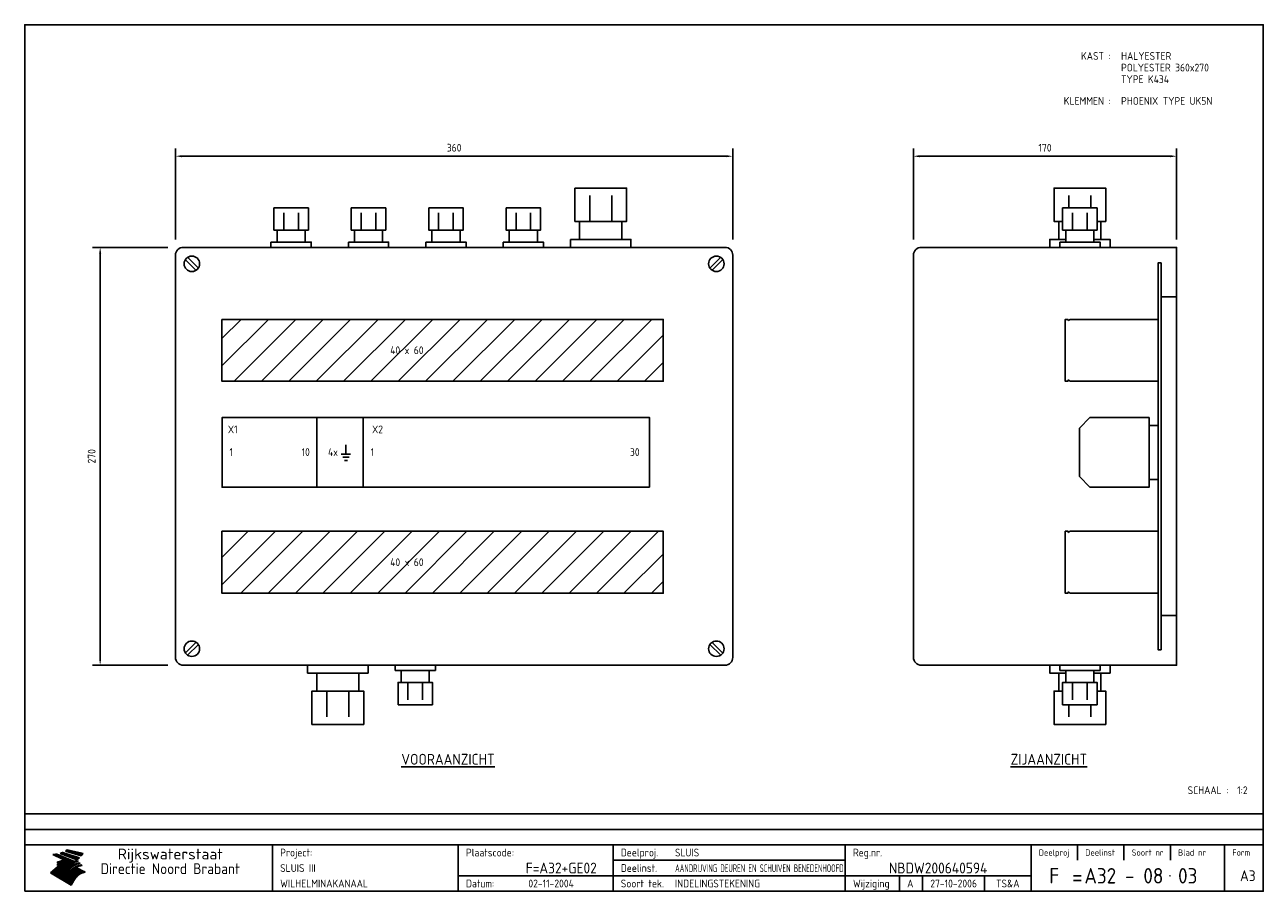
# Model space of a CAD drawing. Extents: x 20 to 820, y 20 to 580.
import ezdxf
from ezdxf.enums import TextEntityAlignment as Align

# ---------------------------------------------------------------- set-up
doc = ezdxf.new("R2010")
doc.units = 0
doc.header["$LTSCALE"] = 30
doc.header["$MEASUREMENT"] = 0
doc.layers.get('0').update_dxf_attribs({"linetype": 'CONTINUOUS'})
doc.layers.get('Defpoints').update_dxf_attribs({"linetype": 'CONTINUOUS'})
for name, color, linetype in [('0-25', 7, 'CONTINUOUS'), ('0-35', 2, 'CONTINUOUS'), ('0-50', 3, 'CONTINUOUS'), ('B-25', 7, 'CONTINUOUS'), ('B-35', 2, 'CONTINUOUS'), ('H-dim', 7, 'CONTINUOUS'), ('S-25', 7, 'CONTINUOUS')]:
    doc.layers.add(name, color=color, linetype=linetype)
doc.styles.add('ISO', font='iso.shx')
doc.styles.get("Standard").update_dxf_attribs({"font": 'iso.shx'})
doc.dimstyles.get("Standard").update_dxf_attribs({"dimtxt": 0.18, "dimasz": 0.18, "dimexe": 0.18, "dimexo": 0.0625, "dimgap": 0.09, "dimtad": 0, "dimtih": 1, "dimtoh": 1, "dimdec": 4, "dimzin": 0, "dimdsep": 46, "dimtxsty": 'Standard', "dimcen": 0.09, "dimadec": 0, "dimazin": 0, "dimtfac": 1, "dimtdec": 4, "dimtofl": 0, "dimtmove": 0, "dimatfit": 3, "dimfxl": 0, "dimtolj": 1, "dimtzin": 0, "dimarcsym": 0})

# ---------------------------------------------------------------- blocks, each defined once
blk = doc.blocks.new('KADER-A3')
at = {"layer": '0-25'}
for p, q in [((410, 35), (10, 35)), ((410, 30), (10, 30)), ((350, 25), (350, 20)), ((365, 25), (365, 20)), ((380, 25), (380, 20)), ((200, 20), (275, 20)), ((150, 15), (335, 15)), ((292.5, 15), (292.5, 10)), ((300, 15), (300, 10)), ((320, 15), (320, 10))]:
    blk.add_line(p, q, dxfattribs=at)
at = {"layer": '0-25', "color": 7}
for p, q in [((19.1, 21.89), (25.12, 19)), ((19.1, 21.89), (25.12, 19)), ((19.17, 21.86), (20.7, 21.86)), ((19.29, 21.8), (20.83, 21.8)), ((19.4, 21.75), (20.96, 21.75)), ((19.52, 21.69), (21.09, 21.69)), ((19.64, 21.63), (21.22, 21.63)), ((19.74, 21.92), (20.56, 21.92)), ((19.75, 21.58), (21.36, 21.58)), ((19.87, 21.52), (21.49, 21.52)), ((19.99, 21.47), (21.62, 21.47)), ((20.11, 21.41), (21.75, 21.41)), ((20.22, 21.35), (21.88, 21.35)), ((20.25, 21.97), (20.43, 21.97)), ((20.34, 21.3), (22.02, 21.3)), ((20.38, 21.99), (26.02, 19.59)), ((20.38, 21.99), (26.02, 19.59)), ((20.46, 21.24), (22.15, 21.24)), ((20.57, 21.18), (22.28, 21.18)), ((20.69, 21.13), (22.41, 21.13)), ((20.81, 21.07), (22.55, 21.07)), ((20.92, 21.02), (22.68, 21.02)), ((21.04, 20.96), (22.81, 20.96)), ((21.16, 20.9), (22.94, 20.9)), ((21.27, 20.85), (23.07, 20.85)), ((21.39, 20.79), (23.21, 20.79)), ((21.47, 22.25), (26.83, 20.19)), ((21.47, 22.25), (26.83, 20.19)), ((21.49, 22.25), (23.07, 22.25)), ((21.51, 20.73), (23.34, 20.73)), ((21.6, 22.2), (23.25, 22.2)), ((21.63, 20.68), (23.47, 20.68)), ((21.65, 22.31), (22.89, 22.31)), ((21.74, 20.62), (23.6, 20.62)), ((21.75, 22.14), (23.42, 22.14)), ((21.8, 22.37), (22.71, 22.37)), ((21.86, 20.57), (23.73, 20.57)), ((21.9, 22.08), (23.6, 22.08)), ((21.94, 22.42), (22.53, 22.42)), ((21.98, 20.51), (23.87, 20.51)), ((22.04, 22.03), (23.78, 22.03)), ((22.06, 22.48), (22.36, 22.48)), ((22.09, 20.45), (24, 20.45)), ((22.18, 22.53), (27.65, 20.8)), ((22.18, 22.53), (27.65, 20.8)), ((22.19, 21.97), (23.96, 21.97)), ((22.21, 20.4), (24.13, 20.4)), ((22.33, 20.34), (24.26, 20.34)), ((22.34, 21.92), (24.13, 21.92)), ((22.37, 20), (23.08, 20)), ((22.44, 20.28), (24.4, 20.28)), ((22.48, 21.86), (24.31, 21.86)), ((22.49, 20.06), (23.04, 20.06)), ((22.56, 20.23), (24.53, 20.23)), ((22.61, 20.12), (22.93, 20.12)), ((22.63, 21.8), (24.49, 21.8)), ((22.68, 20.17), (24.66, 20.17)), ((22.71, 20.17), (22.82, 20.17)), ((23.11, 20.02), (22.77, 20.2)), ((23.11, 20.02), (22.77, 20.2)), ((22.78, 21.75), (24.67, 21.75)), ((22.79, 20.12), (24.79, 20.12)), ((22.91, 20.06), (24.92, 20.06)), ((22.92, 21.69), (24.85, 21.69)), ((23.03, 20), (25.06, 20)), ((23.07, 21.63), (25.02, 21.63)), ((23.14, 22.99), (28.22, 21.46)), ((23.14, 22.99), (28.22, 21.46)), ((23.15, 22.98), (25.33, 22.98)), ((23.22, 21.58), (25.2, 21.58)), ((23.23, 23.04), (25.09, 23.04)), ((23.32, 23.1), (24.84, 23.1)), ((23.34, 22.93), (25.57, 22.93)), ((23.36, 21.52), (25.38, 21.52)), ((23.4, 23.15), (24.6, 23.15)), ((23.49, 23.21), (24.36, 23.21)), ((23.51, 21.47), (25.56, 21.47)), ((23.52, 22.87), (25.81, 22.87)), ((23.57, 23.27), (24.12, 23.27)), ((23.64, 23.32), (23.87, 23.32)), ((23.66, 21.41), (25.74, 21.41)), ((23.7, 23.36), (28.82, 22.17)), ((23.7, 23.36), (28.82, 22.17)), ((23.71, 22.82), (26.06, 22.82)), ((23.8, 21.35), (25.91, 21.35)), ((23.9, 22.76), (26.3, 22.76)), ((23.95, 21.3), (26.09, 21.3)), ((24.09, 22.7), (26.54, 22.7)), ((24.09, 21.24), (26.27, 21.24)), ((24.24, 21.18), (26.45, 21.18)), ((24.27, 22.65), (26.78, 22.65)), ((24.39, 21.13), (26.62, 21.13)), ((24.46, 22.59), (27.03, 22.59)), ((24.53, 21.07), (26.8, 21.07)), ((24.65, 22.53), (27.27, 22.53)), ((24.68, 21.02), (26.98, 21.02)), ((24.83, 20.96), (27.16, 20.96)), ((24.84, 22.48), (27.51, 22.48)), ((24.97, 20.9), (27.34, 20.9)), ((25.02, 22.42), (27.75, 22.42)), ((25.12, 20.85), (27.51, 20.85)), ((25.21, 22.37), (28, 22.37)), ((25.27, 20.79), (27.63, 20.79)), ((25.4, 22.31), (28.24, 22.31)), ((25.41, 20.73), (27.57, 20.73)), ((25.56, 20.68), (27.51, 20.68)), ((25.58, 22.25), (28.48, 22.25)), ((25.71, 20.62), (27.44, 20.62)), ((25.77, 22.2), (28.72, 22.2)), ((25.85, 20.57), (27.37, 20.57)), ((25.96, 22.14), (28.79, 22.14)), ((26, 20.51), (27.29, 20.51)), ((26.15, 22.08), (28.75, 22.08)), ((26.15, 20.45), (27.22, 20.45)), ((26.29, 20.4), (27.14, 20.4)), ((26.33, 22.03), (28.71, 22.03)), ((26.44, 20.34), (27.06, 20.34)), ((26.52, 21.97), (28.66, 21.97)), ((26.59, 20.28), (26.97, 20.28)), ((26.71, 21.92), (28.62, 21.92)), ((26.73, 20.23), (26.89, 20.23)), ((26.9, 21.86), (28.57, 21.86)), ((27.08, 21.8), (28.52, 21.8)), ((27.27, 21.75), (28.48, 21.75)), ((27.46, 21.69), (28.43, 21.69)), ((27.65, 21.63), (28.38, 21.63)), ((27.83, 21.58), (28.33, 21.58)), ((28.02, 21.52), (28.28, 21.52)), ((28.21, 21.47), (28.22, 21.47)), ((20.58, 17.88), (18.3, 16)), ((20.58, 17.88), (18.3, 16)), ((24.94, 11.97), (18.3, 16)), ((24.94, 11.97), (18.3, 16)), ((18.31, 16.01), (20.96, 16.01)), ((18.38, 16.07), (21.46, 16.07)), ((18.45, 16.12), (21.88, 16.12)), ((18.52, 16.18), (22.15, 16.18)), ((18.59, 16.23), (22.38, 16.23)), ((18.65, 16.29), (22.58, 16.29)), ((18.72, 16.35), (22.75, 16.35)), ((18.79, 16.4), (22.91, 16.4)), ((18.86, 16.46), (20.6, 16.46)), ((18.93, 16.52), (20.6, 16.52)), ((18.99, 16.57), (20.6, 16.57)), ((19.06, 16.63), (20.6, 16.63)), ((19.13, 16.68), (20.6, 16.68)), ((19.2, 16.74), (20.6, 16.74)), ((19.27, 16.8), (20.6, 16.8)), ((19.33, 16.85), (21.07, 16.85)), ((19.4, 16.91), (21.55, 16.91)), ((19.47, 16.97), (21.88, 16.97)), ((19.54, 17.02), (22.13, 17.02)), ((19.61, 17.08), (22.34, 17.08)), ((19.67, 17.13), (20.6, 17.13)), ((19.74, 17.19), (20.6, 17.19)), ((19.81, 17.25), (20.6, 17.25)), ((19.88, 17.3), (20.6, 17.3)), ((19.95, 17.36), (20.6, 17.36)), ((20.01, 17.42), (20.6, 17.42)), ((20.08, 17.47), (20.93, 17.47)), ((20.15, 17.53), (21.26, 17.53)), ((20.22, 17.58), (21.51, 17.58)), ((20.29, 17.64), (21.72, 17.64)), ((20.35, 17.7), (21.9, 17.7)), ((20.42, 17.75), (22.07, 17.75)), ((20.49, 17.81), (22.22, 17.81)), ((20.56, 17.87), (22.36, 17.87)), ((20.6, 19.11), (20.58, 19.51)), ((20.6, 19.11), (20.58, 19.51)), ((20.58, 19.5), (22.09, 19.5)), ((20.58, 19.44), (21.95, 19.44)), ((20.59, 19.38), (21.79, 19.38)), ((20.59, 19.33), (21.62, 19.33)), ((20.59, 19.27), (21.42, 19.27)), ((20.6, 19.22), (21.2, 19.22)), ((20.6, 19.16), (20.93, 19.16)), ((20.6, 19.11), (20.69, 19.12)), ((20.6, 19.11), (20.69, 19.12)), ((20.6, 18.79), (20.77, 18.81)), ((20.6, 18.79), (20.77, 18.81)), ((20.6, 18.29), (20.6, 18.79)), ((20.6, 18.29), (20.6, 18.79)), ((20.6, 18.77), (22.46, 18.77)), ((20.6, 18.71), (22.33, 18.71)), ((20.6, 18.65), (22.19, 18.65)), ((20.6, 18.6), (22.04, 18.6)), ((20.6, 18.54), (21.87, 18.54)), ((20.6, 18.48), (21.68, 18.48)), ((20.6, 18.43), (21.46, 18.43)), ((20.6, 18.37), (21.21, 18.37)), ((20.6, 18.29), (20.88, 18.32)), ((20.6, 18.29), (20.88, 18.32)), ((20.6, 18.32), (20.87, 18.32)), ((20.6, 17.88), (20.86, 17.91)), ((20.6, 17.88), (20.86, 17.91)), ((20.6, 17.43), (20.97, 17.48)), ((20.6, 17.43), (20.97, 17.48)), ((20.6, 17.43), (20.6, 17.09)), ((20.6, 17.43), (20.6, 17.09)), ((20.6, 17.09), (21.26, 17.16)), ((20.6, 17.09), (21.26, 17.16)), ((20.6, 16.8), (21.37, 16.89)), ((20.6, 16.8), (21.37, 16.89)), ((20.6, 16.8), (20.6, 16.45)), ((20.6, 16.8), (20.6, 16.45)), ((20.6, 16.45), (21.56, 16.56)), ((20.6, 16.45), (21.56, 16.56)), ((20.6, 15.97), (21.67, 16.09)), ((20.6, 15.97), (21.67, 16.09)), ((20.7, 16.46), (23.06, 16.46)), ((20.9, 19.55), (22.23, 19.55)), ((20.9, 18.82), (22.59, 18.82)), ((20.98, 17.92), (22.5, 17.92)), ((21.02, 17.13), (22.53, 17.13)), ((21.19, 19.61), (22.35, 19.61)), ((21.2, 16.52), (23.2, 16.52)), ((21.32, 18.88), (22.71, 18.88)), ((21.32, 17.98), (22.62, 17.98)), ((21.42, 19.67), (22.47, 19.67)), ((21.47, 17.19), (22.7, 17.19)), ((21.59, 18.03), (22.74, 18.03)), ((21.61, 18.93), (22.82, 18.93)), ((21.62, 19.72), (22.59, 19.72)), ((21.72, 16.57), (23.32, 16.57)), ((21.77, 17.25), (22.85, 17.25)), ((21.8, 19.78), (22.69, 19.78)), ((21.8, 18.09), (22.85, 18.09)), ((21.84, 18.99), (22.92, 18.99)), ((21.96, 19.83), (22.79, 19.83)), ((21.99, 18.15), (22.95, 18.15)), ((22.01, 17.3), (22.99, 17.3)), ((22.03, 19.05), (23.03, 19.05)), ((22.1, 16.63), (23.44, 16.63)), ((22.11, 19.89), (22.89, 19.89)), ((22.16, 18.2), (23.05, 18.2)), ((22.21, 19.1), (23.12, 19.1)), ((22.21, 17.36), (23.12, 17.36)), ((22.24, 19.95), (22.99, 19.95)), ((22.31, 18.26), (23.15, 18.26)), ((22.36, 19.16), (23.22, 19.16)), ((22.38, 16.68), (23.56, 16.68)), ((22.39, 17.42), (23.24, 17.42)), ((22.45, 18.32), (23.24, 18.32)), ((22.51, 19.22), (23.3, 19.22)), ((22.56, 17.47), (23.36, 17.47)), ((22.59, 18.37), (23.33, 18.37)), ((22.6, 16.74), (23.66, 16.74)), ((22.64, 19.27), (23.39, 19.27)), ((22.71, 18.43), (23.42, 18.43)), ((22.71, 17.53), (23.47, 17.53)), ((22.77, 19.33), (23.47, 19.33)), ((22.79, 16.8), (23.77, 16.8)), ((22.83, 18.48), (23.5, 18.48)), ((22.84, 17.58), (23.57, 17.58)), ((22.89, 19.38), (23.55, 19.38)), ((22.94, 18.54), (23.58, 18.54)), ((22.96, 16.85), (23.86, 16.85)), ((22.97, 17.64), (23.67, 17.64)), ((23, 19.44), (23.63, 19.44)), ((23.04, 18.6), (23.66, 18.6)), ((23.1, 19.5), (23.72, 19.5)), ((23.1, 17.7), (23.77, 17.7)), ((23.12, 16.91), (23.96, 16.91)), ((23.14, 18.65), (23.74, 18.65)), ((23.15, 19.95), (25.19, 19.95)), ((23.21, 19.55), (23.8, 19.55)), ((23.21, 17.75), (23.86, 17.75)), ((23.21, 16.01), (28.9, 16.01)), ((23.24, 18.71), (23.82, 18.71)), ((23.26, 19.89), (25.32, 19.89)), ((23.26, 16.97), (24.05, 16.97)), ((23.3, 19.61), (23.88, 19.61)), ((23.32, 17.81), (23.95, 17.81)), ((23.33, 18.77), (23.91, 18.77)), ((23.37, 16.07), (29.08, 16.07)), ((23.38, 19.83), (25.45, 19.83)), ((23.39, 19.67), (23.81, 19.67)), ((23.39, 17.02), (24.14, 17.02)), ((23.42, 18.82), (23.99, 18.82)), ((23.42, 17.87), (24.03, 17.87)), ((23.45, 19.7), (23.58, 19.79)), ((23.45, 19.7), (23.58, 19.79)), ((23.48, 19.72), (23.7, 19.72)), ((23.5, 19.78), (25.58, 19.78)), ((23.51, 18.88), (24.07, 18.88)), ((23.51, 16.12), (29.27, 16.12)), ((23.52, 17.92), (24.11, 17.92)), ((23.52, 17.08), (24.22, 17.08)), ((23.54, 18.9), (24.3, 19.42)), ((23.54, 18.9), (24.3, 19.42)), ((23.56, 19.78), (23.59, 19.78)), ((23.56, 19.39), (23.9, 19.62)), ((23.56, 19.39), (23.9, 19.62)), ((23.58, 19.79), (23.9, 19.62)), ((23.58, 19.79), (23.9, 19.62)), ((23.59, 18.93), (24.15, 18.93)), ((23.61, 19.72), (25.72, 19.72)), ((23.62, 17.98), (24.2, 17.98)), ((23.63, 17.13), (24.3, 17.13)), ((23.65, 18.59), (24.62, 19.25)), ((23.65, 18.59), (24.62, 19.25)), ((29.41, 16.17), (23.65, 16.17)), ((23.67, 18.99), (24.23, 18.99)), ((23.71, 18.03), (24.28, 18.03)), ((23.73, 19.67), (25.85, 19.67)), ((23.75, 19.05), (24.32, 19.05)), ((23.75, 17.19), (24.38, 17.19)), ((23.77, 16.23), (29.47, 16.23)), ((23.79, 18.09), (24.36, 18.09)), ((23.83, 19.1), (24.4, 19.1)), ((23.85, 19.61), (25.98, 19.61)), ((23.85, 17.25), (24.46, 17.25)), ((23.88, 18.15), (24.44, 18.15)), ((23.89, 16.29), (29.36, 16.29)), ((23.92, 19.16), (24.48, 19.16)), ((23.94, 18.19), (25.23, 19.07)), ((23.94, 18.19), (25.23, 19.07)), ((23.95, 17.3), (24.55, 17.3)), ((23.96, 19.55), (25.96, 19.55)), ((23.96, 18.2), (24.53, 18.2)), ((24, 19.22), (24.56, 19.22)), ((24, 16.35), (29.24, 16.35)), ((24.04, 18.26), (24.61, 18.26)), ((24.05, 17.36), (24.63, 17.36)), ((24.06, 17.88), (25.34, 18.76)), ((24.06, 17.88), (25.34, 18.76)), ((24.08, 19.5), (25.88, 19.5)), ((24.08, 19.27), (24.58, 19.27)), ((24.11, 16.4), (29.13, 16.4)), ((24.13, 18.32), (24.69, 18.32)), ((24.14, 17.42), (24.71, 17.42)), ((24.16, 19.33), (24.47, 19.33)), ((24.2, 19.44), (25.79, 19.44)), ((24.21, 18.37), (24.77, 18.37)), ((24.21, 16.46), (29.02, 16.46)), ((24.23, 17.47), (24.79, 17.47)), ((24.24, 17.48), (25.52, 18.36)), ((24.24, 17.48), (25.52, 18.36)), ((24.25, 19.38), (24.36, 19.38)), ((24.29, 18.43), (24.85, 18.43)), ((24.3, 19.42), (24.62, 19.25)), ((24.3, 19.42), (24.62, 19.25)), ((24.31, 19.38), (25.71, 19.38)), ((24.31, 17.53), (24.87, 17.53)), ((24.31, 16.52), (28.91, 16.52)), ((24.35, 17.17), (25.64, 18.05)), ((24.35, 17.17), (25.64, 18.05)), ((24.37, 18.48), (24.94, 18.48)), ((24.39, 17.58), (24.96, 17.58)), ((24.4, 16.57), (28.79, 16.57)), ((24.43, 19.33), (25.62, 19.33)), ((24.45, 18.54), (25.02, 18.54)), ((24.47, 17.64), (25.04, 17.64)), ((24.49, 16.63), (28.68, 16.63)), ((24.54, 18.6), (25.1, 18.6)), ((24.55, 19.27), (25.54, 19.27)), ((24.56, 17.7), (25.12, 17.7)), ((24.57, 16.68), (28.57, 16.68)), ((24.62, 18.65), (25.18, 18.65)), ((24.63, 16.72), (25.91, 17.6)), ((24.63, 16.72), (25.91, 17.6)), ((24.64, 17.75), (25.2, 17.75)), ((24.66, 16.74), (28.45, 16.74)), ((24.67, 19.22), (25.45, 19.22)), ((24.7, 18.71), (25.27, 18.71)), ((24.72, 17.81), (25.29, 17.81)), ((24.74, 16.8), (28.34, 16.8)), ((24.78, 19.16), (25.37, 19.16)), ((24.78, 18.77), (25.34, 18.77)), ((24.8, 17.87), (25.37, 17.87)), ((24.82, 16.85), (28.23, 16.85)), ((24.87, 18.82), (25.4, 18.82)), ((24.89, 17.92), (25.45, 17.92)), ((24.9, 19.1), (25.28, 19.1)), ((24.9, 16.91), (28.11, 16.91)), ((24.95, 18.88), (25.45, 18.88)), ((24.97, 17.98), (25.53, 17.98)), ((24.99, 16.97), (28, 16.97)), ((25.02, 19.05), (25.2, 19.05)), ((25.03, 18.93), (25.51, 18.93)), ((25.05, 18.03), (25.61, 18.03)), ((25.07, 17.02), (27.89, 17.02)), ((25.11, 18.99), (25.57, 18.99)), ((26.02, 19.59), (25.12, 19)), ((26.02, 19.59), (25.12, 19)), ((25.13, 18.09), (25.68, 18.09)), ((25.15, 17.08), (27.77, 17.08)), ((25.19, 19.05), (25.63, 19.05)), ((25.21, 18.15), (25.75, 18.15)), ((25.23, 17.13), (27.66, 17.13)), ((25.26, 19.1), (25.7, 19.1)), ((25.3, 18.2), (25.82, 18.2)), ((25.31, 17.19), (27.55, 17.19)), ((25.33, 19.16), (25.77, 19.16)), ((25.38, 18.26), (25.89, 18.26)), ((25.39, 19.22), (25.85, 19.22)), ((25.4, 17.25), (27.43, 17.25)), ((25.46, 18.32), (25.97, 18.32)), ((25.47, 19.27), (25.93, 19.27)), ((25.48, 17.3), (27.32, 17.3)), ((25.54, 19.33), (26.03, 19.33)), ((25.54, 18.37), (26.06, 18.37)), ((25.56, 17.36), (27.21, 17.36)), ((25.62, 18.43), (26.14, 18.43)), ((25.63, 19.38), (26.13, 19.38)), ((25.64, 17.42), (27.1, 17.42)), ((25.7, 18.48), (26.24, 18.48)), ((25.72, 19.44), (26.24, 19.44)), ((25.73, 17.47), (26.98, 17.47)), ((25.79, 18.54), (26.34, 18.54)), ((25.81, 17.53), (26.87, 17.53)), ((25.82, 19.5), (26.36, 19.5)), ((25.89, 18.6), (26.46, 18.6)), ((25.89, 17.58), (26.76, 17.58)), ((25.93, 19.55), (26.53, 19.55)), ((25.96, 17.64), (26.64, 17.64)), ((25.99, 18.65), (26.58, 18.65)), ((26.04, 17.7), (26.59, 17.7)), ((26.06, 19.61), (26.85, 19.61)), ((26.1, 18.71), (26.72, 18.71)), ((26.12, 17.75), (26.67, 17.75)), ((26.2, 17.81), (26.76, 17.81)), ((26.21, 19.67), (27.23, 19.67)), ((26.23, 18.77), (26.89, 18.77)), ((26.29, 17.87), (26.86, 17.87)), ((26.37, 18.82), (27.09, 18.82)), ((26.39, 17.92), (26.97, 17.92)), ((26.44, 19.72), (27.18, 19.72)), ((26.49, 17.98), (27.09, 17.98)), ((26.53, 18.88), (27.34, 18.88)), ((26.56, 17.68), (29.54, 16.2)), ((26.56, 17.68), (29.54, 16.2)), ((26.6, 18.03), (27.22, 18.03)), ((26.72, 18.09), (27.38, 18.09)), ((26.73, 18.93), (27.66, 18.93)), ((26.85, 18.15), (27.56, 18.15)), ((26.99, 18.99), (27.9, 18.99)), ((27, 18.2), (27.8, 18.2)), ((27.13, 19.78), (27.25, 19.64)), ((27.13, 19.78), (27.25, 19.64)), ((27.18, 18.26), (28.13, 18.26)), ((27.26, 19.05), (27.84, 19.05)), ((27.39, 18.32), (28.47, 18.32)), ((27.7, 18.37), (28.49, 18.37)), ((27.78, 19.1), (27.93, 18.96)), ((27.78, 19.1), (27.93, 18.96)), ((28, 18.43), (28.44, 18.43)), ((28.29, 15.83), (29.54, 16.2)), ((28.29, 15.83), (29.54, 16.2)), ((28.39, 18.48), (28.54, 18.32)), ((28.39, 18.48), (28.54, 18.32)), ((29.54, 16.2), (29.45, 16.17)), ((29.54, 16.2), (29.45, 16.17)), ((29.46, 16.18), (29.47, 16.18)), ((18.38, 15.95), (20.6, 15.95)), ((18.47, 15.9), (20.6, 15.9)), ((18.57, 15.84), (20.6, 15.84)), ((18.66, 15.78), (20.6, 15.78)), ((18.75, 15.73), (20.6, 15.73)), ((18.85, 15.67), (20.6, 15.67)), ((18.94, 15.62), (20.6, 15.62)), ((19.03, 15.56), (27.83, 15.56)), ((19.12, 15.5), (27.75, 15.5)), ((19.22, 15.45), (27.66, 15.45)), ((19.31, 15.39), (27.58, 15.39)), ((19.4, 15.33), (27.5, 15.33)), ((19.49, 15.28), (27.43, 15.28)), ((19.59, 15.22), (27.36, 15.22)), ((19.68, 15.17), (27.29, 15.17)), ((19.77, 15.11), (27.22, 15.11)), ((19.86, 15.05), (27.15, 15.05)), ((19.96, 15), (27.09, 15)), ((20.05, 14.94), (27.02, 14.94)), ((20.14, 14.88), (26.96, 14.88)), ((20.24, 14.83), (26.9, 14.83)), ((20.33, 14.77), (26.84, 14.77)), ((20.42, 14.72), (26.79, 14.72)), ((20.51, 14.66), (26.73, 14.66)), ((20.6, 15.97), (20.6, 15.58)), ((20.6, 15.97), (20.6, 15.58)), ((20.6, 15.58), (21.95, 15.73)), ((20.6, 15.58), (21.95, 15.73)), ((20.61, 14.6), (26.68, 14.6)), ((20.7, 14.55), (26.62, 14.55)), ((20.79, 14.49), (26.57, 14.49)), ((20.88, 14.43), (26.52, 14.43)), ((20.94, 15.62), (27.92, 15.62)), ((20.98, 14.38), (26.47, 14.38)), ((21.07, 14.32), (26.42, 14.32)), ((21.16, 14.27), (26.38, 14.27)), ((21.25, 14.21), (26.33, 14.21)), ((21.35, 14.15), (26.29, 14.15)), ((21.44, 14.1), (26.24, 14.1)), ((21.45, 15.67), (28.01, 15.67)), ((21.53, 14.04), (26.2, 14.04)), ((21.63, 13.98), (26.16, 13.98)), ((21.72, 13.93), (26.12, 13.93)), ((21.81, 13.87), (26.08, 13.87)), ((21.9, 13.82), (26.04, 13.82)), ((21.96, 15.73), (28.11, 15.73)), ((22, 13.76), (26, 13.76)), ((22.09, 13.7), (25.96, 13.7)), ((22.18, 13.65), (25.93, 13.65)), ((22.27, 13.59), (25.89, 13.59)), ((22.34, 15.78), (28.21, 15.78)), ((22.37, 13.53), (25.86, 13.53)), ((22.46, 13.48), (25.82, 13.48)), ((22.55, 13.42), (25.79, 13.42)), ((22.62, 15.84), (28.33, 15.84)), ((22.65, 13.37), (25.76, 13.37)), ((22.74, 13.31), (25.73, 13.31)), ((22.83, 13.25), (25.69, 13.25)), ((22.84, 15.9), (28.52, 15.9)), ((22.92, 13.2), (25.66, 13.2)), ((23.02, 13.14), (25.63, 13.14)), ((23.04, 15.95), (28.71, 15.95)), ((23.11, 13.08), (25.59, 13.08)), ((23.2, 13.03), (25.56, 13.03)), ((23.29, 12.97), (25.53, 12.97)), ((23.39, 12.92), (25.5, 12.92)), ((23.48, 12.86), (25.46, 12.86)), ((23.57, 12.8), (25.43, 12.8)), ((23.66, 12.75), (25.4, 12.75)), ((23.76, 12.69), (25.36, 12.69)), ((23.85, 12.63), (25.33, 12.63)), ((23.94, 12.58), (25.3, 12.58)), ((24.04, 12.52), (25.26, 12.52)), ((24.13, 12.47), (25.23, 12.47)), ((24.22, 12.41), (25.2, 12.41)), ((24.31, 12.35), (25.17, 12.35)), ((24.41, 12.3), (25.13, 12.3)), ((24.5, 12.24), (25.1, 12.24)), ((24.59, 12.18), (25.07, 12.18)), ((24.68, 12.13), (25.03, 12.13)), ((24.78, 12.07), (25, 12.07)), ((24.87, 12.02), (24.97, 12.02)), ((24.94, 11.97), (25.81, 13.45)), ((24.94, 11.97), (25.81, 13.45))]:
    blk.add_line(p, q, dxfattribs=at)
for centre, radius, start, end in [((19.15, 29.7), 7.8, 269.6055, 279.0886), ((19.15, 29.7), 7.8, 269.6055, 279.0886), ((19.93, 25.38), 5.91, 276.3402, 298.7463), ((19.93, 25.38), 5.91, 276.3402, 298.7463), ((19.84, 25.09), 6.03, 278.129, 302.868), ((19.84, 25.09), 6.03, 278.129, 302.868), ((19.84, 27.26), 5.27, 288.0217, 296.3084), ((19.84, 27.26), 5.27, 288.0217, 296.3084), ((20.49, 27.56), 5.28, 300.0654, 307.393), ((20.49, 27.56), 5.28, 300.0654, 307.393), ((24.11, 24.7), 5.26, 301.1147, 312.2814), ((24.11, 24.7), 5.26, 301.1147, 312.2814), ((21.95, 27.32), 8.59, 316.9248, 323.1399), ((21.95, 27.32), 8.59, 316.9248, 323.1399), ((20.21, 23.78), 5.91, 273.6149, 304.3803), ((20.21, 23.78), 5.91, 273.6149, 304.3803), ((20.35, 24.56), 5.76, 274.164, 302.5474), ((20.35, 24.56), 5.76, 274.164, 302.5474), ((20.05, 24.28), 6.02, 277.9472, 305.7139), ((20.05, 24.28), 6.02, 277.9472, 305.7139), ((20.04, 23.49), 6.09, 278.8115, 306.4242), ((20.04, 23.49), 6.09, 278.8115, 306.4242), ((20.53, 23.07), 5.96, 277.0519, 304.973), ((20.53, 23.07), 5.96, 277.0519, 304.973), ((20.72, 22.76), 5.91, 276.3402, 304.3803), ((20.72, 22.76), 5.91, 276.3402, 304.3803), ((21.06, 22.34), 5.81, 274.9043, 303.1745), ((21.06, 22.34), 5.81, 274.9043, 303.1745), ((20.82, 22.06), 6.04, 278.1111, 305.8489), ((20.82, 22.06), 6.04, 278.1111, 305.8489), ((21.3, 21.6), 5.91, 276.3402, 304.3803), ((21.3, 21.6), 5.91, 276.3402, 304.3803), ((27.05, 17.17), 2.63, 107.4286, 133.7799), ((27.05, 17.17), 2.63, 107.4286, 133.7799), ((27.45, 16.91), 2.81, 110.4143, 138.7411), ((27.45, 16.91), 2.81, 110.4143, 138.7411), ((27.57, 15.64), 3.4, 98.1566, 126.9045), ((27.57, 15.64), 3.4, 98.1566, 126.9045), ((27.91, 15.54), 3.39, 100.5835, 132.088), ((27.91, 15.54), 3.39, 100.5835, 132.088), ((28.21, 14.74), 3.67, 95.7581, 128.7216), ((28.21, 14.74), 3.67, 95.7581, 128.7216), ((27.01, 16.84), 2.93, 87.7348, 104.8316), ((27.01, 16.84), 2.93, 87.7348, 104.8316), ((27.37, 15.71), 3.93, 91.7838, 103.2817), ((27.37, 15.71), 3.93, 91.7838, 103.2817), ((28.4, 15.05), 3.21, 96.3886, 125.0052), ((28.4, 15.05), 3.21, 96.3886, 125.0052), ((27.82, 16.31), 2.8, 90.634, 105.1984), ((27.82, 16.31), 2.8, 90.634, 105.1984), ((28.19, 15.04), 3.93, 93.8342, 103.2817), ((28.19, 15.04), 3.93, 93.8342, 103.2817), ((28.58, 15.69), 2.8, 93.8141, 105.1984), ((28.58, 15.69), 2.8, 93.8141, 105.1984), ((28.95, 14.41), 3.93, 96.0135, 103.2817), ((28.95, 14.41), 3.93, 96.0135, 103.2817), ((31.24, 10.26), 6.3, 117.9568, 149.6251), ((31.24, 10.26), 6.3, 117.9568, 149.6251)]:
    blk.add_arc(centre, radius, start, end, dxfattribs=at)
at = {"layer": '0-35'}
for p, q in [((90, 25), (90, 10)), ((150, 25), (150, 10)), ((200, 25), (200, 10)), ((275, 25), (275, 10)), ((335, 25), (335, 10)), ((397.5, 25), (397.5, 10))]:
    blk.add_line(p, q, dxfattribs=at)
at = {"layer": '0-50'}
for p, q in [((10, 25), (410, 25)), ((348.75, 15), (351.25, 15)), ((348.75, 13.5), (351.25, 13.5))]:
    blk.add_line(p, q, dxfattribs=at)
blk.add_lwpolyline([(10, 10), (410, 10), (410, 290), (10, 290)], close=True, dxfattribs=at)
at = {"layer": '0-50', "const_width": 0.25}
blk.add_lwpolyline([(379.75, 15, 1), (380, 15, 1)], format="xyb", close=True, dxfattribs=at)
at = {"layer": '0-25', "style": 'ISO'}
for s, height, p in [('Project:', 2.5, (92.5, 22.5)), ('Plaatscode:', 2.5, (152.5, 22.5)), ('Deelproj.', 2.5, (202.5, 22.5)), ('Reg.nr.', 2.5, (277.5, 22.5)), ('Deelproj', 2, (337.5, 22.5)), ('Deelinst', 2, (352.5, 22.5)), ('Soort nr', 2, (367.5, 22.5)), ('Blad nr', 2, (382.5, 22.5)), ('Form', 2, (400, 22.5)), ('Deelinst.', 2.5, (202.5, 17.5)), ('Datum:', 2.5, (152.5, 12.5)), ('Soort tek.', 2.5, (202.5, 12.5)), ('Wijziging', 2.5, (277.5, 12.5))]:
    blk.add_text(s, height=height, dxfattribs=at).set_placement(p, align=Align.MIDDLE_LEFT)
for tag, p in [('N', (220, 22.5)), ('B', (92.5, 17.5)), ('P', (220, 17.5)), ('C', (92.5, 12.5)), ('U', (220, 12.5)), ('REV', (295, 12.5))]:
    blk.add_attdef(tag, text='', height=2.5, dxfattribs=at).set_placement(p, align=Align.MIDDLE_LEFT)
for tag, p in [('W', (180, 12.5)), ('Z', (310, 12.5)), ('Y', (327.5, 12.5))]:
    blk.add_attdef(tag, text='', height=2.5, dxfattribs=at).set_placement(p, align=Align.MIDDLE)
at = {"layer": '0-35', "style": 'ISO', "width": 1.00614}
blk.add_text('Rijkswaterstaat', height=3.5, dxfattribs=at).set_placement((40, 20.28), (74, 20.28), align=Align.FIT)
at = {"layer": '0-35', "color": 2, "style": 'ISO', "width": 0.948867}
blk.add_text('Directie Noord Brabant', height=3.5, dxfattribs=at).set_placement((34.5, 15.53), (79.5, 15.53), align=Align.FIT)
at = {"layer": '0-35', "style": 'ISO'}
for tag, p in [('X', (178.5, 17.5)), ('FORM', (402.5, 15))]:
    blk.add_attdef(tag, text='', height=3.5, dxfattribs=at).set_placement(p, align=Align.MIDDLE_LEFT)
blk.add_attdef('RNR', text='', height=3.5, dxfattribs=at).set_placement((305, 17.5), align=Align.MIDDLE)
at = {"layer": '0-50', "style": 'ISO'}
for tag, p in [('M', (342.5, 15)), ('O', (365, 15))]:
    blk.add_attdef(tag, text='', height=5, dxfattribs=at).set_placement(p, align=Align.MIDDLE)
blk.add_attdef('Q', text='', height=5, dxfattribs=at).set_placement((382.5, 15), align=Align.MIDDLE_LEFT)
blk = doc.blocks.new('*D1')
at = {"layer": 'Defpoints', "color": 0}
for p in [(117.35, 495.04), (117.35, 436.11), (477.35, 436.11)]:
    blk.add_point(p, dxfattribs=at)
at = {"layer": 'H-dim'}
for p, q in [((117.35, 441.11), (117.35, 500.04)), ((477.35, 441.11), (477.35, 500.04)), ((473.35, 495.04), (121.35, 495.04))]:
    blk.add_line(p, q, dxfattribs=at)
for points in [[(121.35, 495.7), (121.35, 494.37), (117.35, 495.04)], [(473.35, 495.7), (473.35, 494.37), (477.35, 495.04)]]:
    blk.add_solid(points, dxfattribs=at)
at = {"layer": 'H-dim', "insert": (297.35, 500.54), "char_height": 5, "attachment_point": 5, "style": 'ISO'}
blk.add_mtext('\\A1;360', dxfattribs=at)
blk = doc.blocks.new('*D2')
at = {"layer": 'Defpoints', "color": 0}
for p in [(68.7, 436.11), (117.35, 436.11), (117.35, 166.11)]:
    blk.add_point(p, dxfattribs=at)
at = {"layer": 'H-dim'}
for p, q in [((112.35, 436.11), (63.7, 436.11)), ((68.7, 170.11), (68.7, 432.11)), ((112.35, 166.11), (63.7, 166.11))]:
    blk.add_line(p, q, dxfattribs=at)
for points in [[(68.04, 432.11), (69.37, 432.11), (68.7, 436.11)], [(68.04, 170.11), (69.37, 170.11), (68.7, 166.11)]]:
    blk.add_solid(points, dxfattribs=at)
at = {"layer": 'H-dim', "insert": (63.2, 301.11), "char_height": 5, "attachment_point": 5, "rotation": 90, "style": 'ISO'}
blk.add_mtext('\\A1;270', dxfattribs=at)
blk = doc.blocks.new('*D3')
at = {"layer": 'Defpoints', "color": 0}
for p in [(764.06, 495.04), (594.06, 436.11), (764.06, 436.11)]:
    blk.add_point(p, dxfattribs=at)
at = {"layer": 'H-dim'}
for p, q in [((594.06, 441.11), (594.06, 500.04)), ((764.06, 441.11), (764.06, 500.04)), ((598.06, 495.04), (760.06, 495.04))]:
    blk.add_line(p, q, dxfattribs=at)
for points in [[(598.06, 495.7), (598.06, 494.37), (594.06, 495.04)], [(760.06, 495.7), (760.06, 494.37), (764.06, 495.04)]]:
    blk.add_solid(points, dxfattribs=at)
at = {"layer": 'H-dim', "insert": (679.06, 500.54), "char_height": 5, "attachment_point": 5, "style": 'ISO'}
blk.add_mtext('\\A1;170', dxfattribs=at)

msp = doc.modelspace()

# ---------------------------------------------------------------- hatches: boundary and pattern name
at = {"layer": '0-25'}
h = msp.add_hatch(dxfattribs=at)
h.set_pattern_fill('ANSI31', color=256, scale=100, style=0)
h.paths.add_polyline_path([(432.39, 389.61), (147.35, 389.61), (147.35, 349.61), (432.39, 349.61)])
h.paths.add_polyline_path([(432.39, 252.61), (147.35, 252.61), (147.35, 212.61), (432.39, 212.61)])
h.paths.add_polyline_path([(254.16, 365.89), (279.52, 365.89), (279.52, 373.39), (254.16, 373.39)], flags=24)
h.paths.add_polyline_path([(254.16, 228.89), (279.52, 228.89), (279.52, 236.39), (254.16, 236.39)], flags=24)

# ---------------------------------------------------------------- linework, layer by layer
for p, q in [((384.96, 452.88), (384.96, 469.6)), ((399.15, 452.88), (399.15, 469.6)), ((694.47, 461.67), (694.47, 469.6)), ((708.66, 461.67), (708.66, 469.6)), ((187.32, 447.29), (187.32, 458.44)), ((196.78, 447.29), (196.78, 458.44)), ((237.32, 447.29), (237.32, 458.44)), ((246.78, 447.29), (246.78, 458.44)), ((287.32, 447.29), (287.32, 458.44)), ((296.78, 447.29), (296.78, 458.44)), ((337.32, 447.29), (337.32, 458.44)), ((346.78, 447.29), (346.78, 458.44)), ((696.83, 447.29), (696.83, 458.44)), ((706.29, 447.29), (706.29, 458.44)), ((123.71, 428.33), (130.78, 421.26)), ((125.13, 429.75), (132.2, 422.68)), ((469.57, 429.75), (462.5, 422.68)), ((470.98, 428.33), (463.91, 421.26)), ((754.06, 404.1), (764.06, 404.1)), ((695.22, 389.61), (693.89, 388.79)), ((693.89, 388.79), (693.89, 389.27)), ((694.06, 389.61), (694.06, 389.21)), ((695.22, 349.61), (693.89, 350.44)), ((693.89, 350.44), (693.89, 349.96)), ((694.06, 349.61), (694.06, 350.11)), ((701.23, 319.26), (708.08, 326.11)), ((752.06, 321.11), (746.23, 321.11)), ((701.23, 287.97), (708.08, 281.11)), ((752.06, 286.11), (746.23, 286.11)), ((695.22, 252.61), (693.89, 251.78)), ((693.89, 251.78), (693.89, 252.27)), ((694.06, 252.61), (694.06, 252.11)), ((695.22, 212.61), (693.89, 213.44)), ((693.89, 213.44), (693.89, 212.95)), ((694.06, 212.61), (694.06, 213.02)), ((754.06, 198.12), (764.06, 198.12)), ((123.71, 173.89), (130.78, 180.96)), ((125.13, 172.48), (132.2, 179.55)), ((469.57, 172.48), (462.5, 179.55)), ((470.98, 173.89), (463.91, 180.96)), ((267.51, 154.93), (267.51, 143.79)), ((276.97, 154.93), (276.97, 143.79)), ((696.83, 154.93), (696.83, 143.79)), ((706.29, 154.93), (706.29, 143.79)), ((215.14, 149.35), (215.14, 132.62)), ((229.33, 149.35), (229.33, 132.62)), ((694.47, 140.55), (694.47, 132.62)), ((708.66, 140.55), (708.66, 132.62))]:
    msp.add_line(p, q, dxfattribs=at)
for points in [[(375.35, 474.45), (408.76, 474.45), (408.76, 452.88), (375.35, 452.88)], [(180.92, 461.67), (203.19, 461.67), (203.19, 447.29), (180.92, 447.29)], [(230.92, 461.67), (253.19, 461.67), (253.19, 447.29), (230.92, 447.29)], [(280.92, 461.67), (303.19, 461.67), (303.19, 447.29), (280.92, 447.29)], [(330.92, 461.67), (353.19, 461.67), (353.19, 447.29), (330.92, 447.29)], [(690.43, 461.67), (712.7, 461.67), (712.7, 447.29), (690.43, 447.29)], [(372.54, 441.23), (411.57, 441.23), (411.57, 436.11), (372.54, 436.11)], [(179.04, 439.52), (205.06, 439.52), (205.06, 436.11), (179.04, 436.11)], [(229.04, 439.52), (255.06, 439.52), (255.06, 436.11), (229.04, 436.11)], [(279.04, 439.52), (305.06, 439.52), (305.06, 436.11), (279.04, 436.11)], [(329.04, 439.52), (355.06, 439.52), (355.06, 436.11), (329.04, 436.11)], [(688.55, 439.52), (714.57, 439.52), (714.57, 436.11), (688.55, 436.11)], [(754.06, 176.11), (754.06, 426.11), (752.06, 426.11), (752.06, 176.11)], [(147.35, 389.61), (432.39, 389.61), (432.39, 349.61), (147.35, 349.61)], [(208.57, 281.11), (208.57, 326.11), (147.47, 326.11), (147.47, 281.11)], [(208.57, 281.11), (238.57, 281.11), (238.57, 326.11), (208.57, 326.11)], [(423.57, 281.11), (423.57, 326.11), (238.57, 326.11), (238.57, 281.11)], [(147.35, 252.61), (432.39, 252.61), (432.39, 212.61), (147.35, 212.61)], [(202.72, 160.99), (241.75, 160.99), (241.75, 166.11), (202.72, 166.11)], [(259.23, 162.7), (285.24, 162.7), (285.24, 166.11), (259.23, 166.11)], [(688.55, 162.7), (714.57, 162.7), (714.57, 166.11), (688.55, 166.11)], [(261.1, 140.55), (283.37, 140.55), (283.37, 154.93), (261.1, 154.93)], [(690.43, 140.55), (712.7, 140.55), (712.7, 154.93), (690.43, 154.93)], [(205.53, 127.77), (238.94, 127.77), (238.94, 149.35), (205.53, 149.35)]]:
    msp.add_lwpolyline(points, close=True, dxfattribs=at)
for points in [[(690.43, 452.88), (684.86, 452.88), (684.86, 474.45), (718.27, 474.45), (718.27, 452.88), (712.7, 452.88)], [(405.69, 452.88), (405.69, 441.23), (378.41, 441.23), (378.41, 452.88)], [(692.47, 441.23), (687.92, 441.23), (687.92, 452.88)], [(715.2, 452.88), (715.2, 441.23), (710.66, 441.23)], [(201.15, 447.29), (201.15, 439.52), (182.96, 439.52), (182.96, 447.29)], [(251.15, 447.29), (251.15, 439.52), (232.96, 439.52), (232.96, 447.29)], [(301.15, 447.29), (301.15, 439.52), (282.96, 439.52), (282.96, 447.29)], [(351.15, 447.29), (351.15, 439.52), (332.96, 439.52), (332.96, 447.29)], [(710.66, 441.23), (721.08, 441.23), (721.08, 436.11), (682.05, 436.11), (682.05, 441.23), (692.47, 441.23)], [(710.66, 447.29), (710.66, 439.52), (692.47, 439.52), (692.47, 447.29)], [(694.06, 389.61), (692.06, 389.61), (692.06, 349.61), (694.06, 349.61)], [(695.22, 349.61), (752.06, 349.61), (752.06, 389.61), (695.22, 389.61)], [(708.08, 281.11), (746.23, 281.11), (746.23, 326.11), (708.08, 326.11)], [(701.23, 319.26), (701.23, 287.97)], [(694.06, 212.61), (692.06, 212.61), (692.06, 252.61), (694.06, 252.61)], [(695.22, 252.61), (752.06, 252.61), (752.06, 212.61), (695.22, 212.61)], [(235.88, 149.35), (235.88, 160.99), (208.59, 160.99), (208.59, 149.35)], [(281.33, 154.93), (281.33, 162.7), (263.14, 162.7), (263.14, 154.93)], [(710.66, 160.99), (721.08, 160.99), (721.08, 166.11), (682.05, 166.11), (682.05, 160.99), (692.47, 160.99)], [(692.47, 160.99), (687.92, 160.99), (687.92, 149.35)], [(710.66, 154.93), (710.66, 162.7), (692.47, 162.7), (692.47, 154.93)], [(715.2, 149.35), (715.2, 160.99), (710.66, 160.99)], [(690.43, 149.35), (684.86, 149.35), (684.86, 127.77), (718.27, 127.77), (718.27, 149.35), (712.7, 149.35)]]:
    msp.add_lwpolyline(points, dxfattribs=at)
for centre in [(127.95, 425.51), (466.74, 425.51), (127.95, 176.72), (466.74, 176.72)]:
    msp.add_circle(centre, 5, dxfattribs=at)
at = {"layer": '0-35'}
for points in [[(122.35, 166.11), (472.35, 166.11, 0.414214), (477.35, 171.11), (477.35, 431.11, 0.414214), (472.35, 436.11), (122.35, 436.11, 0.414214), (117.35, 431.11), (117.35, 171.11, 0.414214)], [(599.06, 166.11), (764.06, 166.11), (764.06, 436.11), (599.06, 436.11, 0.414214), (594.06, 431.11), (594.06, 171.11, 0.414214)]]:
    msp.add_lwpolyline(points, format="xyb", close=True, dxfattribs=at)
at = {"layer": 'S-25'}
for p, q in [((227.46, 308.46), (227.46, 302.46)), ((230.46, 302.46), (224.46, 302.46)), ((229.46, 300.46), (225.46, 300.46)), ((228.46, 298.46), (226.46, 298.46))]:
    msp.add_line(p, q, dxfattribs=at)

# ---------------------------------------------------------------- block references
ref = msp.add_blockref('KADER-A3', (0, 0), dxfattribs=dict(xscale=2, yscale=2, zscale=2))
ref.add_attrib('B', 'SLUIS III', dxfattribs={"layer": '0-25', "height": 5, "style": 'ISO'}).set_placement((185, 35), align=Align.MIDDLE_LEFT)
ref.add_attrib('C', 'WILHELMINAKANAAL', dxfattribs={"layer": '0-25', "height": 5, "style": 'ISO'}).set_placement((185, 25), align=Align.MIDDLE_LEFT)
ref.add_attrib('N', 'SLUIS', dxfattribs={"layer": '0-25', "height": 5, "style": 'ISO'}).set_placement((440, 45), align=Align.MIDDLE_LEFT)
ref.add_attrib('U', 'INDELINGSTEKENING', dxfattribs={"layer": '0-25', "height": 5, "style": 'ISO'}).set_placement((440, 25), align=Align.MIDDLE_LEFT)
ref.add_attrib('M', 'F', dxfattribs={"layer": '0-50', "height": 10, "style": 'ISO'}).set_placement((685, 30), align=Align.MIDDLE)
ref.add_attrib('O', 'A32 - 08', dxfattribs={"layer": '0-50', "height": 10, "style": 'ISO'}).set_placement((730, 30), align=Align.MIDDLE)
ref.add_attrib('Q', '03', dxfattribs={"layer": '0-50', "height": 10, "style": 'ISO'}).set_placement((765, 30), align=Align.MIDDLE_LEFT)
ref.add_attrib('X', 'F=A32+GE02', dxfattribs={"layer": '0-35', "height": 7, "style": 'ISO'}).set_placement((343.62, 35), align=Align.MIDDLE_LEFT)
ref.add_attrib('RNR', 'NBDW200640594', dxfattribs={"layer": '0-35', "height": 7, "style": 'ISO'}).set_placement((610, 35), align=Align.MIDDLE)
ref.add_attrib('W', '02-11-2004', dxfattribs={"layer": '0-25', "height": 5, "style": 'ISO'}).set_placement((360, 25), align=Align.MIDDLE)
ref.add_attrib('FORM', 'A3', dxfattribs={"layer": '0-35', "height": 7, "style": 'ISO'}).set_placement((805, 30), align=Align.MIDDLE_LEFT)
ref.add_attrib('REV', 'A', dxfattribs={"layer": '0-25', "height": 5, "style": 'ISO'}).set_placement((590, 25), align=Align.MIDDLE_LEFT)
ref.add_attrib('Z', '27-10-2006', dxfattribs={"layer": '0-25', "height": 5, "style": 'ISO'}).set_placement((620, 25), align=Align.MIDDLE)
ref.add_attrib('Y', 'TS&A', dxfattribs={"layer": '0-25', "height": 5, "style": 'ISO'}).set_placement((655, 25), align=Align.MIDDLE)

# ---------------------------------------------------------------- texts
at = {"layer": 'B-25'}
for s, p in [('KAST :', (721.46, 557.33)), ('KLEMMEN :', (721.46, 528.26))]:
    msp.add_text(s, height=5, dxfattribs=at).set_placement(p, align=Align.RIGHT)
for s, p in [('HALYESTER', (728.16, 557.33)), ('POLYESTER 360x270', (728.16, 549.81)), ('TYPE K434', (728.16, 542.3)), ('PHOENIX TYPE UK5N', (728.16, 528.26)), ('SCHAAL :  1:2', (771.17, 82.78))]:
    msp.add_text(s, height=5, dxfattribs=at).set_placement(p)
for s, p in [('40 x 60', (266.84, 369.64)), ('X1', (154.33, 318.51)), ('X2', (247.86, 318.51)), ('1', (153.35, 303.82)), ('10', (201.47, 303.82)), ('4x', (219.09, 303.82)), ('1', (244.56, 303.82)), ('30', (414.05, 303.82)), ('40 x 60', (266.84, 232.64))]:
    msp.add_text(s, height=5, dxfattribs=at).set_placement(p, align=Align.MIDDLE_CENTER)
at = {"layer": 'B-25', "width": 0.767957}
msp.add_text('AANDRIJVING DEUREN EN SCHUIVEN BENEDENHOOFD', height=5, dxfattribs=at).set_placement((440.09, 32.37), (548.98, 32.37), align=Align.FIT)
at = {"layer": 'B-35'}
for s, p in [('%%UVOORAANZICHT', (293.39, 105.31)), ('%%UZIJAANZICHT', (681.56, 105.31))]:
    msp.add_text(s, height=7, dxfattribs=at).set_placement(p, align=Align.MIDDLE_CENTER)

# ---------------------------------------------------------------- dimensions: what is measured, and where the dimension line sits
at = {"layer": 'H-dim'}
for base, p1, p2, picture, middle in [((117.35, 495.04), (477.35, 436.11), (117.35, 436.11), '*D1', (297.35, 500.54)), ((764.06, 495.04), (594.06, 436.11), (764.06, 436.11), '*D3', (679.06, 500.54))]:
    dim = msp.add_linear_dim(base=base, p1=p1, p2=p2, dimstyle='Standard', override={"dimscale": 2, "dimtxt": 2.5, "dimasz": 2, "dimexe": 2.5, "dimexo": 2.5, "dimgap": 1.5, "dimtad": 1, "dimtih": 0, "dimtoh": 0, "dimdec": 0, "dimtxsty": 'ISO', "dimcen": -2.5, "dimclrd": 256, "dimclre": 256, "dimclrt": 256, "dimtfac": 0.75, "dimtdec": 0, "dimtix": 1, "dimtofl": 1, "dimtmove": 2, "dimtvp": 1.5, "dimlwd": 65535, "dimlwe": 65535}, dxfattribs=at)
    dim.commit()
    dim.dimension.update_dxf_attribs({"geometry": picture, "text_midpoint": middle})
dim = msp.add_linear_dim(base=(68.7, 436.11), p1=(117.35, 166.11), p2=(117.35, 436.11), angle=90, dimstyle='Standard', override={"dimscale": 2, "dimtxt": 2.5, "dimasz": 2, "dimexe": 2.5, "dimexo": 2.5, "dimgap": 1.5, "dimtad": 1, "dimtih": 0, "dimtoh": 0, "dimdec": 0, "dimtxsty": 'ISO', "dimcen": -2.5, "dimclrd": 256, "dimclre": 256, "dimclrt": 256, "dimtfac": 0.75, "dimtdec": 0, "dimtix": 1, "dimtofl": 1, "dimtmove": 2, "dimtvp": 1.5, "dimlwd": 65535, "dimlwe": 65535}, dxfattribs=at)
dim.commit()
dim.dimension.update_dxf_attribs({"geometry": '*D2', "text_midpoint": (63.2, 301.11)})

doc.saveas('drawing.dxf')
